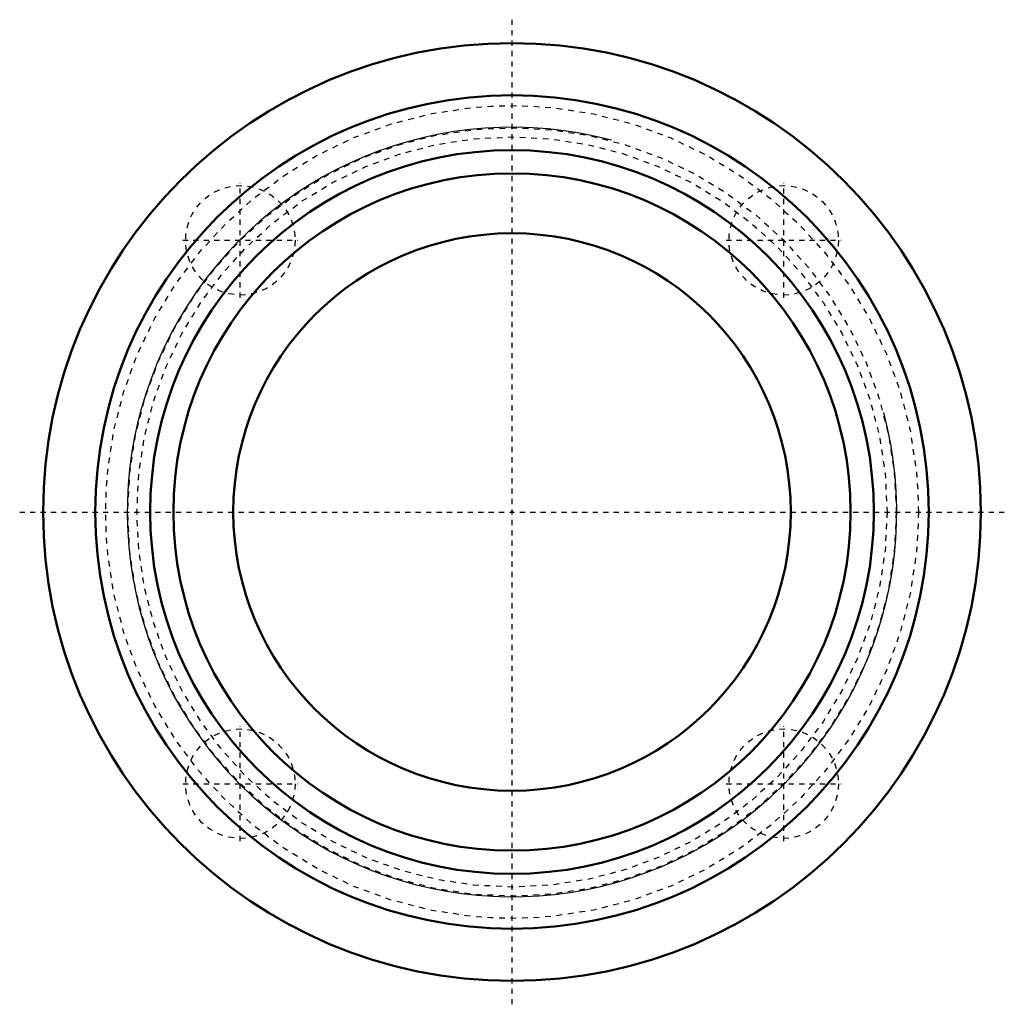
# Model space of a CAD drawing. Header units: millimetres. Extents: x -9.5 to 9.5, y -9.5 to 9.5.
import ezdxf

# ---------------------------------------------------------------- set-up
doc = ezdxf.new("R2010")
doc.units = ezdxf.units.MM
doc.linetypes.add('Center', pattern=[1.5, 0.45, -0.5, 0.05, -0.5])
doc.linetypes.add('Dashed', pattern=[2, 1, -1])
for name, color, linetype, lineweight in [('2d ConnectionPoints', 7, 'Continuous', 50), ('AM_0', 7, 'Continuous', 50), ('AM_5', 3, 'Continuous', 25), ('AM_7', 7, 'Center', 25), ('AM_9', 6, 'Dashed', 25)]:
    doc.layers.add(name, color=color, linetype=linetype, lineweight=lineweight)

msp = doc.modelspace()

# ---------------------------------------------------------------- linework, layer by layer
at = {"layer": '2d ConnectionPoints'}
msp.add_point((0, 0, -5.05), dxfattribs=at)
at = {"layer": 'AM_0', "ltscale": 0.110611}
for radius in [9, 8, 6.946, 6.5, 5.35]:
    msp.add_circle((0, 0), radius, dxfattribs=at)
at = {"layer": 'AM_5', "ltscale": 0.110611}
msp.add_arc((0, 0), 7.386, 75, 15, dxfattribs=at)
at = {"layer": 'AM_7', "ltscale": 0.110611}
for p, q in [((0, -9.45), (0, 9.45)), ((-5.215, 4.112), (-5.215, 6.317)), ((5.215, 4.112), (5.215, 6.317)), ((-6.317, 5.215), (-4.112, 5.215)), ((4.112, 5.215), (6.317, 5.215)), ((-9.45, 0), (9.45, 0)), ((-5.215, -6.317), (-5.215, -4.112)), ((5.215, -6.317), (5.215, -4.112)), ((-6.317, -5.215), (-4.112, -5.215)), ((4.112, -5.215), (6.317, -5.215))]:
    msp.add_line(p, q, dxfattribs=at)
at = {"layer": 'AM_9', "ltscale": 0.110611}
for centre, radius in [((0, 0), 7.8), ((0, 0), 7.376), ((0, 0), 7.2), ((-5.215, 5.215), 1.05), ((5.215, 5.215), 1.05), ((-5.215, -5.215), 1.05), ((5.215, -5.215), 1.05)]:
    msp.add_circle(centre, radius, dxfattribs=at)

doc.saveas('drawing.dxf')
